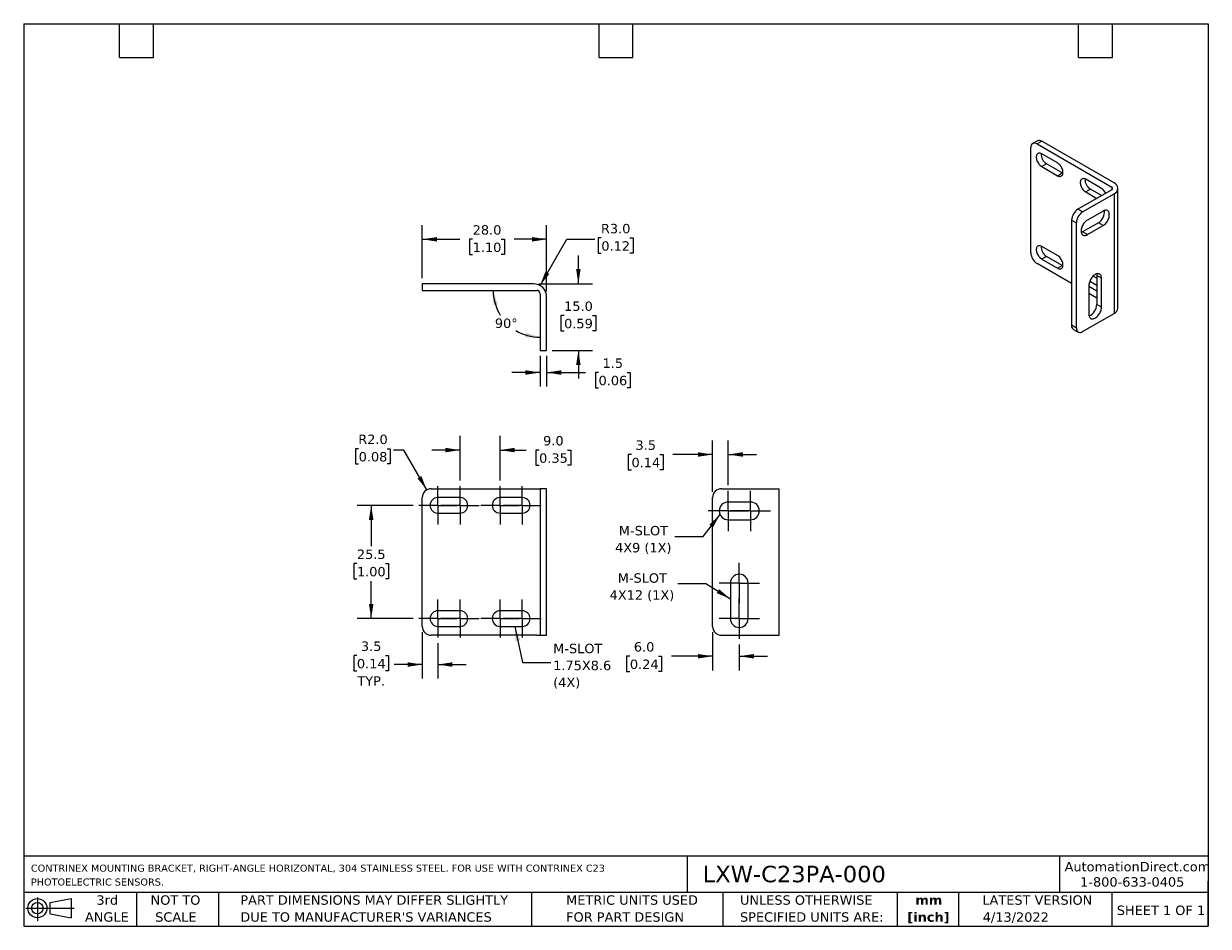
# Model space of a CAD drawing. Header units: millimetres. Extents: x 6 to 273, y 6 to 210.
import ezdxf

# ---------------------------------------------------------------- set-up
doc = ezdxf.new("R2010")
doc.units = ezdxf.units.MM
doc.linetypes.add('SLD-Center', pattern=[19.05, 15.24, -1.27, 1.27, -1.27])
doc.linetypes.add('SLD-Solid', pattern=[0])
doc.layers.add('CENTER', color=40, linetype='SLD-Center')
doc.layers.add('DIMENSIONS', color=140, linetype='SLD-Solid', lineweight=25)
doc.layers.add('TEXT', color=140, linetype='SLD-Solid', lineweight=25)
doc.styles.add('SLDTEXTSTYLE0', font='VERDANA.TTF')
doc.styles.add('SLDTEXTSTYLE1', font='VERDANAB.TTF')
doc.styles.get("Standard").update_dxf_attribs({"font": 'VERDANA.TTF'})
doc.dimstyles.new('SLDDIMSTYLE0', dxfattribs={"dimtxt": 2.158008, "dimasz": 3.302, "dimexe": 0, "dimexo": 0.0625, "dimgap": 0.539502, "dimtad": 0, "dimtih": 1, "dimtoh": 1, "dimrnd": 1e-09, "dimzin": 12, "dimdsep": 46, "dimtxsty": 'SLDTEXTSTYLE0', "dimsah": 1, "dimcen": 0.09, "dimadec": 0, "dimazin": 3, "dimtfac": 1, "dimtofl": 0, "dimtmove": 0, "dimatfit": 3, "dimfxl": 0, "dimfrac": 2, "dimtolj": 1, "dimtzin": 12, "dimarcsym": 0})
doc.dimstyles.new('SLDDIMSTYLE1', dxfattribs={"dimtxt": 2.158008, "dimasz": 3.302, "dimexe": 0, "dimexo": 0.0625, "dimgap": 0.539502, "dimtad": 0, "dimtih": 1, "dimtoh": 1, "dimrnd": 1e-09, "dimzin": 12, "dimdsep": 46, "dimtxsty": 'SLDTEXTSTYLE0', "dimsah": 1, "dimcen": 0.09, "dimadec": 0, "dimazin": 3, "dimtfac": 1, "dimtmove": 0, "dimatfit": 0, "dimfxl": 0, "dimfrac": 2, "dimtolj": 1, "dimtzin": 12, "dimarcsym": 0})
doc.dimstyles.new('SLDDIMSTYLE2', dxfattribs={"dimtxt": 2.158008, "dimasz": 3.302, "dimexe": 0, "dimexo": 0.0625, "dimgap": 0.539502, "dimtad": 0, "dimtih": 1, "dimtoh": 1, "dimrnd": 1e-09, "dimzin": 4, "dimdsep": 46, "dimtxsty": 'SLDTEXTSTYLE0', "dimsah": 1, "dimcen": 0.09, "dimadec": 0, "dimazin": 1, "dimtfac": 1, "dimtmove": 0, "dimatfit": 0, "dimfxl": 0, "dimfrac": 2, "dimtolj": 1, "dimtzin": 12, "dimarcsym": 0})
doc.dimstyles.new('SLDDIMSTYLE3', dxfattribs={"dimtxt": 2.158008, "dimasz": 3.302, "dimexe": 0, "dimexo": 0.0625, "dimgap": 0.539502, "dimtad": 0, "dimtih": 1, "dimtoh": 1, "dimrnd": 1e-09, "dimzin": 4, "dimdsep": 46, "dimtxsty": 'SLDTEXTSTYLE0', "dimsah": 1, "dimcen": 0, "dimadec": 0, "dimazin": 1, "dimtfac": 1, "dimtofl": 0, "dimtmove": 0, "dimatfit": 3, "dimfxl": 0, "dimfrac": 2, "dimtolj": 1, "dimtzin": 12, "dimarcsym": 0})
doc.dimstyles.new('SLDDIMSTYLE4', dxfattribs={"dimtxt": 0.18, "dimasz": 3.302, "dimexe": 0, "dimexo": 0.0625, "dimgap": 0, "dimtad": 0, "dimtih": 1, "dimtoh": 1, "dimdec": 0, "dimrnd": 1e-09, "dimzin": 0, "dimdsep": 46, "dimtxsty": 'Standard', "dimsah": 1, "dimcen": 0.09, "dimadec": 0, "dimazin": 0, "dimtfac": 3.302, "dimtdec": 0, "dimtofl": 0, "dimtmove": 0, "dimatfit": 3, "dimfxl": 0, "dimfrac": 2, "dimtolj": 1, "dimtzin": 0, "dimarcsym": 0})
doc.dimstyles.new('SLDDIMSTYLE5', dxfattribs={"dimtxt": 2.158008, "dimasz": 3.302, "dimexe": 0, "dimexo": 0.0625, "dimgap": 0.539502, "dimtad": 0, "dimtih": 1, "dimtoh": 1, "dimrnd": 1e-09, "dimzin": 4, "dimdsep": 46, "dimtxsty": 'SLDTEXTSTYLE0', "dimsah": 1, "dimcen": 0.09, "dimadec": 0, "dimazin": 1, "dimtfac": 1, "dimtofl": 0, "dimtmove": 0, "dimatfit": 3, "dimfxl": 0, "dimfrac": 2, "dimtolj": 1, "dimtzin": 12, "dimarcsym": 0})
doc.dimstyles.new('SLDDIMSTYLE6', dxfattribs={"dimtxt": 2.158008, "dimasz": 3.302, "dimexe": 0, "dimexo": 0.0625, "dimgap": 0.539502, "dimtad": 0, "dimtih": 1, "dimtoh": 1, "dimdec": 4, "dimzin": 12, "dimdsep": 46, "dimtxsty": 'SLDTEXTSTYLE0', "dimsah": 1, "dimcen": 0.09, "dimadec": 0, "dimazin": 3, "dimtfac": 1, "dimtdec": 0, "dimtofl": 0, "dimtmove": 0, "dimatfit": 3, "dimfxl": 0, "dimfrac": 2, "dimtolj": 1, "dimtzin": 12, "dimarcsym": 0})

# ---------------------------------------------------------------- blocks, each defined once
blk = doc.blocks.new('Block11')
at = {"color": 7, "linetype": 'SLD-Solid', "lineweight": 18}
for p, q in [((0, 2.88), (10.87, 2.88)), ((2.59, 5.31), (2.59, 0)), ((5.48, 4.17), (10.18, 5.03)), ((5.48, 1.6), (5.48, 4.17)), ((10.18, 5.03), (10.18, 0.73)), ((5.48, 1.6), (10.18, 0.73))]:
    blk.add_line(p, q, dxfattribs=at)
for radius in [2.15, 1.29]:
    blk.add_circle((2.59, 2.88), radius, dxfattribs=at)
blk = doc.blocks.new('Block12')
at = {"color": 7, "linetype": 'Continuous'}
blk.add_blockref('Block11', (0, 0), dxfattribs=at)
blk = doc.blocks.new('SW_NOTE_0')
at = {"layer": 'TEXT', "color": 0, "char_height": 1.5875, "attachment_point": 1, "style": 'SLDTEXTSTYLE0'}
for s, insert in [('CONTRINEX MOUNTING BRACKET, RIGHT-ANGLE HORIZONTAL, 304 STAINLESS STEEL. FOR USE WITH CONTRINEX C23 ', (0, 2.02)), ('PHOTOELECTRIC SENSORS.', (0, -1.1))]:
    blk.add_mtext(s, dxfattribs=dict(at, insert=insert))
blk = doc.blocks.new('SW_NOTE_0_1')
at = {"layer": 'TEXT', "color": 0, "char_height": 2.117, "attachment_point": 2, "style": 'SLDTEXTSTYLE1'}
for s, insert in [('mm', (2.84, 2.69)), ('[inch]', (2.76, -1.13))]:
    blk.add_mtext(s, dxfattribs=dict(at, insert=insert))
blk = doc.blocks.new('SW_NOTE_0_2')
at = {"layer": 'TEXT', "color": 0, "char_height": 2.1167, "attachment_point": 1, "style": 'SLDTEXTSTYLE0'}
for s, insert in [('UNLESS OTHERWISE ', (0, 2.69)), ('SPECIFIED UNITS ARE:', (0, -1.13))]:
    blk.add_mtext(s, dxfattribs=dict(at, insert=insert))
blk = doc.blocks.new('SW_NOTE_0_3')
at = {"layer": 'TEXT', "color": 0, "char_height": 2.1167, "attachment_point": 1, "style": 'SLDTEXTSTYLE0'}
for s, insert in [('PART DIMENSIONS MAY DIFFER SLIGHTLY ', (0, 2.69)), ("DUE TO MANUFACTURER'S VARIANCES", (0, -1.13))]:
    blk.add_mtext(s, dxfattribs=dict(at, insert=insert))
blk = doc.blocks.new('SW_NOTE_0_4')
at = {"layer": 'TEXT', "color": 0, "char_height": 2.117, "attachment_point": 2, "style": 'SLDTEXTSTYLE0'}
for s, insert in [('NOT TO', (5.26, 2.69)), ('SCALE', (5.35, -1.13))]:
    blk.add_mtext(s, dxfattribs=dict(at, insert=insert))
blk = doc.blocks.new('SW_NOTE_0_5')
at = {"layer": 'TEXT', "color": 0, "char_height": 2.117, "attachment_point": 2, "style": 'SLDTEXTSTYLE0'}
for s, insert in [('3rd', (2.32, 2.69)), ('ANGLE', (2.22, -1.13))]:
    blk.add_mtext(s, dxfattribs=dict(at, insert=insert))
blk = doc.blocks.new('SW_NOTE_0_6')
at = {"layer": 'TEXT', "color": 0, "char_height": 2.1167, "attachment_point": 1, "style": 'SLDTEXTSTYLE0'}
for s, insert in [('METRIC UNITS USED ', (0, 2.69)), ('FOR PART DESIGN', (0, -1.13))]:
    blk.add_mtext(s, dxfattribs=dict(at, insert=insert))
blk = doc.blocks.new('_D')
at = {"layer": 'DIMENSIONS'}
for p, q in [((94.03, 101.12), (81.41, 101.12)), ((84.58, 101.12), (84.58, 91.9)), ((81.37, 87.99), (80.65, 87.99)), ((80.65, 87.99), (80.65, 84.56)), ((87.79, 87.99), (88.51, 87.99)), ((88.51, 87.99), (88.51, 84.56)), ((80.65, 84.56), (81.37, 84.56)), ((84.58, 75.62), (84.58, 84.07)), ((88.51, 84.56), (87.79, 84.56)), ((94.03, 75.62), (81.41, 75.62))]:
    blk.add_line(p, q, dxfattribs=at)
for points in [[(84.58, 101.12), (84.07, 97.82), (85.09, 97.82)], [(84.58, 75.62), (85.09, 78.92), (84.07, 78.92)]]:
    blk.add_solid(points, dxfattribs=at)
at = {"layer": 'DIMENSIONS', "char_height": 2.117, "attachment_point": 1, "style": 'SLDTEXTSTYLE0'}
for s, insert in [('25.5', (81.37, 91.16)), ('1.00', (81.37, 87.25))]:
    blk.add_mtext(s, dxfattribs=dict(at, insert=insert))
blk = doc.blocks.new('_D_1')
at = {"layer": 'DIMENSIONS'}
for p, q in [((96.09, 72.6), (96.09, 62.1)), ((99.59, 70.06), (99.59, 62.1)), ((81.37, 67.3), (80.65, 67.3)), ((80.65, 67.3), (80.65, 63.87)), ((87.79, 67.3), (88.51, 67.3)), ((88.51, 67.3), (88.51, 63.87)), ((96.09, 65.28), (89.72, 65.28)), ((99.59, 65.28), (105.94, 65.28)), ((80.65, 63.87), (81.37, 63.87)), ((88.51, 63.87), (87.79, 63.87))]:
    blk.add_line(p, q, dxfattribs=at)
for points in [[(96.09, 65.28), (92.79, 65.79), (92.79, 64.77)], [(99.59, 65.28), (102.89, 64.77), (102.89, 65.79)]]:
    blk.add_solid(points, dxfattribs=at)
at = {"layer": 'DIMENSIONS', "char_height": 2.117, "attachment_point": 1, "style": 'SLDTEXTSTYLE0'}
for s, insert in [('3.5', (82.27, 70.47)), ('0.14', (81.37, 66.55)), ('TYP.', (81.48, 62.64))]:
    blk.add_mtext(s, dxfattribs=dict(at, insert=insert))
blk = doc.blocks.new('_D_2')
at = {"layer": 'DIMENSIONS'}
for p, q in [((104.59, 106.68), (104.59, 116.74)), ((113.59, 106.68), (113.59, 116.74)), ((104.59, 113.56), (98.24, 113.56)), ((113.59, 113.56), (119.47, 113.56)), ((122.39, 113.56), (121.67, 113.56)), ((121.67, 113.56), (121.67, 110.13)), ((128.8, 113.56), (129.53, 113.56)), ((129.53, 113.56), (129.53, 110.13)), ((121.67, 110.13), (122.39, 110.13)), ((129.53, 110.13), (128.8, 110.13))]:
    blk.add_line(p, q, dxfattribs=at)
for points in [[(104.59, 113.56), (101.29, 114.07), (101.29, 113.05)], [(113.59, 113.56), (116.89, 113.05), (116.89, 114.07)]]:
    blk.add_solid(points, dxfattribs=at)
at = {"layer": 'DIMENSIONS', "char_height": 2.117, "attachment_point": 1, "style": 'SLDTEXTSTYLE0'}
for s, insert in [('9.0', (123.29, 116.73)), ('0.35', (122.39, 112.82))]:
    blk.add_mtext(s, dxfattribs=dict(at, insert=insert))
blk = doc.blocks.new('_D_3')
at = {"layer": 'DIMENSIONS'}
for p, q in [((81.76, 113.86), (81.03, 113.86)), ((81.03, 113.86), (81.03, 110.43)), ((88.17, 113.86), (88.89, 113.86)), ((88.89, 113.86), (88.89, 110.43)), ((91.92, 113.56), (89.62, 113.56)), ((97.09, 104.6), (91.92, 113.56)), ((81.03, 110.43), (81.76, 110.43)), ((88.89, 110.43), (88.17, 110.43))]:
    blk.add_line(p, q, dxfattribs=at)
blk.add_solid([(97.09, 104.6), (95.88, 107.72), (95, 107.21)], dxfattribs=at)
at = {"layer": 'DIMENSIONS', "char_height": 2.117, "attachment_point": 1, "style": 'SLDTEXTSTYLE0'}
for s, insert in [('R2.0', (81.67, 117.04)), ('0.08', (81.76, 113.12))]:
    blk.add_mtext(s, dxfattribs=dict(at, insert=insert))
blk = doc.blocks.new('SW_NOTE_0_7')
at = {"layer": 'TEXT', "color": 0, "char_height": 2.117, "attachment_point": 1, "style": 'SLDTEXTSTYLE0'}
for s, insert in [('M-SLOT', (0.54, 4.23)), ('1.75X8.6', (0.54, 0.41)), ('(4X)', (0.54, -3.41))]:
    blk.add_mtext(s, dxfattribs=dict(at, insert=insert))
blk = doc.blocks.new('SW_CENTERMARKSYMBOL_0')
at = {"layer": 'CENTER', "color": 0}
for p, q in [((0, 2.54), (0, 4.29)), ((-2.54, 0), (-4.29, 0)), ((0, 0), (-2.54, 0)), ((0, 0), (0, 2.54)), ((0, 0), (0, -2.54)), ((0, 0), (2.54, 0)), ((2.54, 0), (4.29, 0)), ((0, -2.54), (0, -4.29))]:
    blk.add_line(p, q, dxfattribs=at)
blk = doc.blocks.new('SW_CENTERMARKSYMBOL_1')
at = {"layer": 'CENTER', "color": 0}
for p, q in [((0, 2.54), (0, 4.29)), ((-2.54, 0), (-4.29, 0)), ((0, 0), (-2.54, 0)), ((0, 0), (0, 2.54)), ((0, 0), (0, -2.54)), ((0, 0), (2.54, 0)), ((2.54, 0), (4.29, 0)), ((0, -2.54), (0, -4.29))]:
    blk.add_line(p, q, dxfattribs=at)
blk = doc.blocks.new('SW_CENTERMARKSYMBOL_2')
at = {"layer": 'CENTER', "color": 0}
for p, q in [((0, 2.54), (0, 4.29)), ((-2.54, 0), (-4.29, 0)), ((0, 0), (-2.54, 0)), ((0, 0), (0, 2.54)), ((0, 0), (0, -2.54)), ((0, 0), (2.54, 0)), ((2.54, 0), (4.29, 0)), ((0, -2.54), (0, -4.29))]:
    blk.add_line(p, q, dxfattribs=at)
blk = doc.blocks.new('SW_CENTERMARKSYMBOL_3')
at = {"layer": 'CENTER', "color": 0}
for p, q in [((0, 2.54), (0, 4.29)), ((-2.54, 0), (-4.29, 0)), ((0, 0), (-2.54, 0)), ((0, 0), (0, 2.54)), ((0, 0), (0, -2.54)), ((0, 0), (2.54, 0)), ((2.54, 0), (4.29, 0)), ((0, -2.54), (0, -4.29))]:
    blk.add_line(p, q, dxfattribs=at)
blk = doc.blocks.new('SW_CENTERMARKSYMBOL_4')
at = {"layer": 'CENTER', "color": 0}
for p, q in [((0, 2.54), (0, 4.29)), ((-2.54, 0), (-4.29, 0)), ((0, 0), (-2.54, 0)), ((0, 0), (0, 2.54)), ((0, 0), (0, -2.54)), ((0, 0), (2.54, 0)), ((2.54, 0), (4.29, 0)), ((0, -2.54), (0, -4.29))]:
    blk.add_line(p, q, dxfattribs=at)
blk = doc.blocks.new('SW_CENTERMARKSYMBOL_5')
at = {"layer": 'CENTER', "color": 0}
for p, q in [((0, 2.54), (0, 4.29)), ((-2.54, 0), (-4.29, 0)), ((0, 0), (-2.54, 0)), ((0, 0), (0, 2.54)), ((0, 0), (0, -2.54)), ((0, 0), (2.54, 0)), ((2.54, 0), (4.29, 0)), ((0, -2.54), (0, -4.29))]:
    blk.add_line(p, q, dxfattribs=at)
blk = doc.blocks.new('SW_CENTERMARKSYMBOL_6')
at = {"layer": 'CENTER', "color": 0}
for p, q in [((0, 2.54), (0, 4.29)), ((-2.54, 0), (-4.29, 0)), ((0, 0), (-2.54, 0)), ((0, 0), (0, 2.54)), ((0, 0), (0, -2.54)), ((0, 0), (2.54, 0)), ((2.54, 0), (4.29, 0)), ((0, -2.54), (0, -4.29))]:
    blk.add_line(p, q, dxfattribs=at)
blk = doc.blocks.new('SW_CENTERMARKSYMBOL_7')
at = {"layer": 'CENTER', "color": 0}
for p, q in [((0, 2.54), (0, 4.29)), ((-2.54, 0), (-4.29, 0)), ((0, 0), (-2.54, 0)), ((0, 0), (0, 2.54)), ((0, 0), (0, -2.54)), ((0, 0), (2.54, 0)), ((2.54, 0), (4.29, 0)), ((0, -2.54), (0, -4.29))]:
    blk.add_line(p, q, dxfattribs=at)
blk = doc.blocks.new('_D_4')
at = {"layer": 'DIMENSIONS'}
for p, q in [((161.46, 104.14), (161.46, 115.74)), ((164.96, 105.68), (164.96, 115.74)), ((143.19, 112.56), (142.46, 112.56)), ((142.46, 112.56), (142.46, 109.13)), ((149.6, 112.56), (150.33, 112.56)), ((150.33, 112.56), (150.33, 109.13)), ((161.46, 112.56), (152.53, 112.56)), ((164.96, 112.56), (171.31, 112.56)), ((142.46, 109.13), (143.19, 109.13)), ((150.33, 109.13), (149.6, 109.13))]:
    blk.add_line(p, q, dxfattribs=at)
for points in [[(161.46, 112.56), (158.15, 113.07), (158.15, 112.06)], [(164.96, 112.56), (168.26, 112.06), (168.26, 113.07)]]:
    blk.add_solid(points, dxfattribs=at)
at = {"layer": 'DIMENSIONS', "char_height": 2.117, "attachment_point": 1, "style": 'SLDTEXTSTYLE0'}
for s, insert in [('3.5', (144.09, 115.74)), ('0.14', (143.19, 111.82))]:
    blk.add_mtext(s, dxfattribs=dict(at, insert=insert))
blk = doc.blocks.new('_D_5')
at = {"layer": 'DIMENSIONS'}
for p, q in [((161.46, 72.6), (161.46, 63.97)), ((167.46, 69.81), (167.46, 63.97)), ((142.83, 67.15), (142.1, 67.15)), ((142.1, 67.15), (142.1, 63.72)), ((149.24, 67.15), (149.96, 67.15)), ((149.96, 67.15), (149.96, 63.72)), ((161.46, 67.15), (152.16, 67.15)), ((167.46, 67.15), (173.81, 67.15)), ((142.1, 63.72), (142.83, 63.72)), ((149.96, 63.72), (149.24, 63.72))]:
    blk.add_line(p, q, dxfattribs=at)
for points in [[(161.46, 67.15), (158.15, 67.65), (158.15, 66.64)], [(167.46, 67.15), (170.76, 66.64), (170.76, 67.65)]]:
    blk.add_solid(points, dxfattribs=at)
at = {"layer": 'DIMENSIONS', "char_height": 2.117, "attachment_point": 1, "style": 'SLDTEXTSTYLE0'}
for s, insert in [('6.0', (143.72, 70.32)), ('0.24', (142.83, 66.4))]:
    blk.add_mtext(s, dxfattribs=dict(at, insert=insert))
blk = doc.blocks.new('SW_NOTE_0_8')
at = {"layer": 'TEXT', "color": 0, "char_height": 2.117, "attachment_point": 2, "style": 'SLDTEXTSTYLE0'}
for s, insert in [('M-SLOT', (-7.98, 2.33)), ('4X12 (1X)', (-8.07, -1.49))]:
    blk.add_mtext(s, dxfattribs=dict(at, insert=insert))
blk = doc.blocks.new('SW_NOTE_0_9')
at = {"layer": 'TEXT', "color": 0, "char_height": 2.117, "attachment_point": 2, "style": 'SLDTEXTSTYLE0'}
for s, insert in [('M-SLOT', (-7.08, 2.39)), ('4X9 (1X)', (-7.12, -1.44))]:
    blk.add_mtext(s, dxfattribs=dict(at, insert=insert))
blk = doc.blocks.new('SW_CENTERMARKSYMBOL_8')
at = {"layer": 'CENTER', "color": 0}
for p, q in [((0, 2.54), (0, 4.54)), ((-2.54, 0), (-4.54, 0)), ((0, 0), (-2.54, 0)), ((0, 0), (0, 2.54)), ((0, 0), (0, -2.54)), ((0, 0), (2.54, 0)), ((2.54, 0), (4.54, 0)), ((0, -2.54), (0, -4.54))]:
    blk.add_line(p, q, dxfattribs=at)
blk = doc.blocks.new('SW_CENTERMARKSYMBOL_9')
at = {"layer": 'CENTER', "color": 0}
for p, q in [((0, 2.54), (0, 4.54)), ((-2.54, 0), (-4.54, 0)), ((0, 0), (-2.54, 0)), ((0, 0), (0, 2.54)), ((0, 0), (0, -2.54)), ((0, 0), (2.54, 0)), ((2.54, 0), (4.54, 0)), ((0, -2.54), (0, -4.54))]:
    blk.add_line(p, q, dxfattribs=at)
blk = doc.blocks.new('SW_CENTERMARKSYMBOL_10')
at = {"layer": 'CENTER', "color": 0}
for p, q in [((0, 2.54), (0, 4.54)), ((-2.54, 0), (-4.54, 0)), ((0, 0), (-2.54, 0)), ((0, 0), (0, 2.54)), ((0, 0), (0, -2.54)), ((0, 0), (2.54, 0)), ((2.54, 0), (4.54, 0)), ((0, -2.54), (0, -4.54))]:
    blk.add_line(p, q, dxfattribs=at)
blk = doc.blocks.new('SW_CENTERMARKSYMBOL_11')
at = {"layer": 'CENTER', "color": 0}
for p, q in [((0, 2.54), (0, 4.54)), ((-2.54, 0), (-4.54, 0)), ((0, 0), (-2.54, 0)), ((0, 0), (0, 2.54)), ((0, 0), (0, -2.54)), ((0, 0), (2.54, 0)), ((2.54, 0), (4.54, 0)), ((0, -2.54), (0, -4.54))]:
    blk.add_line(p, q, dxfattribs=at)
blk = doc.blocks.new('_D_6')
at = {"layer": 'DIMENSIONS'}
for p, q in [((96.09, 152.28), (96.09, 164.18)), ((124.09, 149.28), (124.09, 164.18)), ((96.09, 161.01), (104.51, 161.01)), ((107.43, 161.01), (106.71, 161.01)), ((106.71, 161.01), (106.71, 157.58)), ((113.84, 161.01), (114.57, 161.01)), ((114.57, 161.01), (114.57, 157.58)), ((124.09, 161.01), (116.77, 161.01)), ((106.71, 157.58), (107.43, 157.58)), ((114.57, 157.58), (113.84, 157.58))]:
    blk.add_line(p, q, dxfattribs=at)
for points in [[(96.09, 161.01), (99.39, 160.5), (99.39, 161.51)], [(124.09, 161.01), (120.79, 161.51), (120.79, 160.5)]]:
    blk.add_solid(points, dxfattribs=at)
at = {"layer": 'DIMENSIONS', "char_height": 2.117, "attachment_point": 1, "style": 'SLDTEXTSTYLE0'}
for s, insert in [('28.0', (107.43, 164.18)), ('1.10', (107.43, 160.27))]:
    blk.add_mtext(s, dxfattribs=dict(at, insert=insert))
blk = doc.blocks.new('_D_7')
at = {"layer": 'DIMENSIONS'}
for p, q in [((131.23, 151.01), (131.23, 157.36)), ((122.36, 151.01), (134.4, 151.01)), ((128.02, 143.85), (127.3, 143.85)), ((127.3, 143.85), (127.3, 140.42)), ((134.43, 143.85), (135.16, 143.85)), ((135.16, 143.85), (135.16, 140.42)), ((127.3, 140.42), (128.02, 140.42)), ((135.16, 140.42), (134.43, 140.42)), ((125.36, 136.01), (134.4, 136.01)), ((131.23, 136.01), (131.23, 129.66))]:
    blk.add_line(p, q, dxfattribs=at)
for points in [[(131.23, 151.01), (131.73, 154.31), (130.72, 154.31)], [(131.23, 136.01), (130.72, 132.7), (131.73, 132.7)]]:
    blk.add_solid(points, dxfattribs=at)
at = {"layer": 'DIMENSIONS', "char_height": 2.117, "attachment_point": 1, "style": 'SLDTEXTSTYLE0'}
for s, insert in [('15.0', (128.02, 147.02)), ('0.59', (128.02, 143.11))]:
    blk.add_mtext(s, dxfattribs=dict(at, insert=insert))
blk = doc.blocks.new('_D_8')
at = {"layer": 'DIMENSIONS'}
for p, q in [((122.59, 150.61), (128.6, 161.01)), ((128.6, 161.01), (134.95, 161.01)), ((136.39, 161.31), (135.67, 161.31)), ((135.67, 161.31), (135.67, 157.88)), ((142.81, 161.31), (143.53, 161.31)), ((143.53, 161.31), (143.53, 157.88)), ((135.67, 157.88), (136.39, 157.88)), ((143.53, 157.88), (142.81, 157.88))]:
    blk.add_line(p, q, dxfattribs=at)
blk.add_solid([(122.59, 150.61), (124.68, 153.21), (123.8, 153.72)], dxfattribs=at)
at = {"layer": 'DIMENSIONS', "char_height": 2.117, "attachment_point": 1, "style": 'SLDTEXTSTYLE0'}
for s, insert in [('R3.0', (136.31, 164.48)), ('0.12', (136.39, 160.57))]:
    blk.add_mtext(s, dxfattribs=dict(at, insert=insert))
blk = doc.blocks.new('_D_9')
at = {"layer": 'DIMENSIONS'}
for start, end in [(180, 212.033), (238.8586, 270)]:
    blk.add_arc((122.59, 149.51), 10.54, start, end, dxfattribs=at)
for points in [[(112.05, 149.51), (112.05, 146.17), (113.05, 146.32)], [(122.59, 138.97), (119.4, 139.97), (119.25, 138.97)]]:
    blk.add_solid(points, dxfattribs=at)
at = {"layer": 'DIMENSIONS', "insert": (112.43, 143.18), "char_height": 2.117, "attachment_point": 1, "style": 'SLDTEXTSTYLE0'}
blk.add_mtext('90°', dxfattribs=at)
blk = doc.blocks.new('_D_10')
at = {"layer": 'DIMENSIONS'}
for p, q in [((122.59, 134.74), (122.59, 127.85)), ((124.09, 134.74), (124.09, 127.85)), ((122.59, 131.02), (116.24, 131.02)), ((124.09, 131.02), (132.85, 131.02)), ((135.77, 131.02), (135.05, 131.02)), ((135.05, 131.02), (135.05, 127.59)), ((142.18, 131.02), (142.91, 131.02)), ((142.91, 131.02), (142.91, 127.59)), ((135.05, 127.59), (135.77, 127.59)), ((142.91, 127.59), (142.18, 127.59))]:
    blk.add_line(p, q, dxfattribs=at)
for points in [[(122.59, 131.02), (119.29, 131.53), (119.29, 130.51)], [(124.09, 131.02), (127.39, 130.51), (127.39, 131.53)]]:
    blk.add_solid(points, dxfattribs=at)
at = {"layer": 'DIMENSIONS', "char_height": 2.117, "attachment_point": 1, "style": 'SLDTEXTSTYLE0'}
for s, insert in [('1.5', (136.67, 134.19)), ('0.06', (135.77, 130.28))]:
    blk.add_mtext(s, dxfattribs=dict(at, insert=insert))

msp = doc.modelspace()

# ---------------------------------------------------------------- linework, layer by layer
for p, q in [((233.08934, 157.982), (233.08934, 181.66168)), ((234.5643, 183.18967), (233.50364, 182.57737)), ((235.56422, 183.09066), (234.50356, 182.47835)), ((234.50356, 182.47835), (251.29734, 172.78351)), ((251.82767, 173.70197), (235.56422, 183.09066)), ((239.09975, 178.19194), (235.56422, 180.23296)), ((236.62488, 177.98738), (235.56422, 177.37507)), ((235.56422, 177.37507), (239.09975, 175.33405)), ((240.16041, 175.94636), (236.62488, 177.98738)), ((239.09975, 175.33405), (240.16041, 175.94636)), ((240.16041, 175.94636), (240.32603, 175.86361)), ((248.99925, 172.47709), (245.46371, 174.51811)), ((251.29734, 172.1712), (243.69595, 167.78301)), ((244.75661, 167.1707), (251.82767, 171.25274)), ((246.52437, 172.27252), (245.46371, 171.66022)), ((245.46371, 171.66022), (247.93795, 170.23187)), ((248.99861, 170.84417), (246.52437, 172.27252)), ((251.29734, 172.78351), (251.29734, 172.1712)), ((251.82767, 171.25274), (251.82767, 144.30689)), ((252.70635, 145.53151), (252.70635, 172.47735)), ((244.75661, 167.1707), (243.69595, 167.78301)), ((249.3528, 167.3744), (245.81727, 165.33338)), ((242.28173, 165.33352), (243.34239, 164.72121)), ((242.28173, 165.33352), (242.28173, 141.65383)), ((243.34239, 141.04153), (243.34239, 164.72121)), ((248.29214, 164.72055), (244.75661, 162.67953)), ((245.81727, 162.06722), (249.3528, 164.10824)), ((249.3528, 164.10824), (248.29214, 164.72055)), ((245.81727, 162.06722), (244.75661, 162.67953)), ((239.09975, 157.37015), (235.56422, 159.41117)), ((242.28173, 151.04226), (234.50356, 155.53251)), ((236.62488, 157.16559), (235.56422, 156.55328)), ((235.56422, 156.55328), (239.09975, 154.51226)), ((240.16041, 155.12457), (236.62488, 157.16559)), ((239.09975, 154.51226), (240.16041, 155.12457)), ((240.16041, 155.12457), (240.32603, 155.04181)), ((247.93859, 152.2676), (247.12923, 152.73483)), ((248.99925, 152.26843), (247.93859, 152.88074)), ((247.93859, 152.88074), (247.93859, 146.34841)), ((248.99925, 145.73611), (248.99925, 152.26843)), ((96.08967, 151.00697), (96.08967, 149.50697)), ((98.08967, 151.00697), (96.08967, 151.00697)), ((96.08967, 149.50697), (98.08967, 149.50697)), ((121.08967, 151.00697), (98.08967, 151.00697)), ((98.08967, 149.50697), (121.83967, 149.50697)), ((246.17082, 150.63562), (246.17082, 144.10329)), ((246.17082, 150.43022), (247.93859, 149.40971)), ((246.52437, 151.45073), (246.27353, 151.30592)), ((246.35924, 151.55884), (246.52437, 151.45073)), ((247.93859, 150.63432), (246.52437, 151.45073)), ((122.58967, 148.75697), (122.58967, 138.00697)), ((124.08967, 138.00697), (124.08967, 148.00697)), ((247.93859, 147.77663), (246.17082, 148.79714)), ((244.75661, 140.22485), (251.82767, 144.30689)), ((248.99925, 145.73611), (247.93859, 146.34841)), ((243.34239, 141.04153), (242.28173, 141.65383)), ((242.69603, 140.73814), (243.75669, 140.12584)), ((122.58967, 138.00697), (122.58967, 136.00697)), ((124.08967, 136.00697), (124.08967, 138.00697)), ((122.58967, 136.00697), (124.08967, 136.00697)), ((98.08967, 104.87071), (121.83967, 104.87071)), ((121.83967, 104.87071), (122.58967, 104.87071)), ((122.58967, 104.87071), (122.58967, 102.87071)), ((124.08967, 104.87071), (122.58967, 104.87071)), ((124.08967, 102.87071), (124.08967, 104.87071)), ((163.45607, 104.87071), (173.45607, 104.87071)), ((173.45607, 104.87071), (176.45607, 104.87071)), ((176.45607, 71.87071), (176.45607, 104.87071)), ((96.08967, 73.87071), (96.08967, 102.87071)), ((104.58967, 102.87071), (99.58967, 102.87071)), ((118.58967, 102.87071), (113.58967, 102.87071)), ((122.58967, 102.87071), (122.58967, 73.87071)), ((124.08967, 73.87071), (124.08967, 102.87071)), ((161.45607, 73.87071), (161.45607, 102.87071)), ((169.95607, 101.87071), (164.95607, 101.87071)), ((99.58967, 99.37071), (104.58967, 99.37071)), ((113.58967, 99.37071), (118.58967, 99.37071)), ((164.95607, 97.87071), (169.95607, 97.87071)), ((165.45607, 83.62071), (165.45607, 75.62071)), ((169.45607, 75.62071), (169.45607, 83.62071)), ((104.58967, 77.37071), (99.58967, 77.37071)), ((118.58967, 77.37071), (113.58967, 77.37071)), ((99.58967, 73.87071), (104.58967, 73.87071)), ((113.58967, 73.87071), (118.58967, 73.87071)), ((122.58967, 73.87071), (122.58967, 71.87071)), ((124.08967, 71.87071), (124.08967, 73.87071)), ((121.83967, 71.87071), (98.08967, 71.87071)), ((121.83967, 71.87071), (122.58967, 71.87071)), ((122.58967, 71.87071), (124.08967, 71.87071)), ((163.45607, 71.87071), (173.45607, 71.87071)), ((173.45607, 71.87071), (176.45607, 71.87071))]:
    msp.add_line(p, q)
at = {"flags": 128}
for points in [[(235.56422, 180.23296), (235.39572, 180.31693), (235.23036, 180.37271), (235.07122, 180.39926), (234.92127, 180.39611), (234.78329, 180.36329), (234.65985, 180.30143), (234.55327, 180.21167), (234.46552, 180.09569), (234.39823, 179.95565), (234.35266, 179.79416), (234.32967, 179.61422), (234.32967, 179.4192), (234.35266, 179.21271), (234.39823, 178.9986), (234.46552, 178.78088), (234.55327, 178.56358), (234.65985, 178.35076), (234.78329, 178.14639), (234.92127, 177.95427), (235.07122, 177.77797), (235.23036, 177.62079), (235.39572, 177.48565), (235.56422, 177.37507)], [(239.09975, 175.33405), (239.26825, 175.25009), (239.43361, 175.19431), (239.59275, 175.16775), (239.7427, 175.17091), (239.88068, 175.20373), (240.00412, 175.26559), (240.1107, 175.35534), (240.19845, 175.47132), (240.26574, 175.61136), (240.31131, 175.77285), (240.3343, 175.95279), (240.3343, 176.14782), (240.31131, 176.35431), (240.26574, 176.56841), (240.19845, 176.78614), (240.1107, 177.00344), (240.00412, 177.21625), (239.88068, 177.42063), (239.7427, 177.61275), (239.59275, 177.78904), (239.43361, 177.94622), (239.26825, 178.08136), (239.09975, 178.19194)], [(245.46371, 174.51811), (245.29522, 174.60207), (245.12986, 174.65785), (244.97072, 174.68441), (244.82076, 174.68125), (244.68278, 174.64843), (244.55935, 174.58657), (244.45276, 174.49682), (244.36501, 174.38084), (244.29772, 174.2408), (244.25216, 174.0793), (244.22916, 173.89937), (244.22916, 173.70434), (244.25216, 173.49785), (244.29772, 173.28375), (244.36501, 173.06602), (244.45276, 172.84872), (244.55935, 172.63591), (244.68278, 172.43153), (244.82076, 172.23941), (244.97072, 172.06312), (245.12986, 171.90594), (245.29522, 171.7708), (245.46371, 171.66022)], [(249.3528, 164.10824), (249.53005, 164.22344), (249.7045, 164.36258), (249.87341, 164.52346), (250.0341, 164.70355), (250.18405, 164.9), (250.3209, 165.10973), (250.44247, 165.32941), (250.54686, 165.55559), (250.63242, 165.7847), (250.6978, 166.01312), (250.74196, 166.23726), (250.76422, 166.45358), (250.76422, 166.65866), (250.74196, 166.84928), (250.6978, 167.02242), (250.63242, 167.17536), (250.54686, 167.30569), (250.44247, 167.41134), (250.3209, 167.49066), (250.18405, 167.54239), (250.0341, 167.56571), (249.87341, 167.56026), (249.7045, 167.52613), (249.53005, 167.46385), (249.3528, 167.3744)], [(245.81727, 165.33338), (245.64002, 165.21818), (245.46557, 165.07905), (245.29666, 164.91816), (245.13596, 164.73808), (244.98601, 164.54162), (244.84917, 164.3319), (244.7276, 164.11221), (244.62321, 163.88604), (244.53765, 163.65693), (244.47227, 163.4285), (244.4281, 163.20436), (244.40584, 162.98805), (244.40584, 162.78296), (244.4281, 162.59235), (244.47227, 162.4192), (244.53765, 162.26626), (244.62321, 162.13594), (244.7276, 162.03028), (244.84917, 161.95097), (244.98601, 161.89924), (245.13596, 161.87591), (245.29666, 161.88136), (245.46557, 161.91549), (245.64002, 161.97778), (245.81727, 162.06722)], [(244.75661, 162.67953), (244.57936, 162.59008), (244.43919, 162.53795)], [(235.56422, 159.41117), (235.39572, 159.49514), (235.23036, 159.55092), (235.07122, 159.57747), (234.92127, 159.57432), (234.78329, 159.5415), (234.65985, 159.47964), (234.55327, 159.38988), (234.46552, 159.2739), (234.39823, 159.13386), (234.35266, 158.97237), (234.32967, 158.79243), (234.32967, 158.5974), (234.35266, 158.39092), (234.39823, 158.17681), (234.46552, 157.95909), (234.55327, 157.74179), (234.65985, 157.52897), (234.78329, 157.3246), (234.92127, 157.13248), (235.07122, 156.95618), (235.23036, 156.799), (235.39572, 156.66386), (235.56422, 156.55328)], [(239.09975, 154.51226), (239.26825, 154.4283), (239.43361, 154.37252), (239.59275, 154.34596), (239.7427, 154.34912), (239.88068, 154.38194), (240.00412, 154.4438), (240.1107, 154.53355), (240.19845, 154.64953), (240.26574, 154.78957), (240.31131, 154.95106), (240.3343, 155.131), (240.3343, 155.32603), (240.31131, 155.53252), (240.26574, 155.74662), (240.19845, 155.96435), (240.1107, 156.18164), (240.00412, 156.39446), (239.88068, 156.59884), (239.7427, 156.79096), (239.59275, 156.96725), (239.43361, 157.12443), (239.26825, 157.25957), (239.09975, 157.37015)], [(248.99925, 152.26843), (248.9881, 152.46667), (248.95482, 152.64891), (248.89994, 152.81228), (248.82432, 152.95419), (248.72916, 153.07241), (248.61595, 153.16508), (248.48649, 153.23073), (248.34281, 153.26833), (248.18718, 153.27729), (248.02205, 153.25746), (247.85003, 153.20916), (247.67383, 153.13315), (247.49623, 153.03062), (247.32004, 152.9032), (247.14802, 152.75289), (246.98289, 152.58207), (246.82726, 152.39343), (246.68358, 152.18994), (246.55412, 151.97481), (246.44091, 151.75144), (246.34575, 151.52334), (246.27013, 151.29412), (246.21525, 151.0674), (246.18197, 150.84673), (246.17082, 150.63562)], [(247.90245, 153.22668), (247.92744, 153.07898), (247.93859, 152.88074)], [(246.17082, 144.10329), (246.18197, 143.90505), (246.21525, 143.72281), (246.27013, 143.55944), (246.34575, 143.41753), (246.44091, 143.29931), (246.55412, 143.20664), (246.68358, 143.14099), (246.82726, 143.10339), (246.98289, 143.09443), (247.14802, 143.11426), (247.32004, 143.16256), (247.49623, 143.23858), (247.67383, 143.3411), (247.85003, 143.46852), (248.02205, 143.61883), (248.18718, 143.78965), (248.34281, 143.97829), (248.48649, 144.18178), (248.61595, 144.39691), (248.72916, 144.62028), (248.82432, 144.84838), (248.89994, 145.0776), (248.95482, 145.30433), (248.9881, 145.52499), (248.99925, 145.73611)]]:
    msp.add_lwpolyline(points, dxfattribs=at)
for centre, radius, start, end in [((233.95149, 181.80153), 0.87342, 50.7967148, 189.214037), ((234.97785, 182.26761), 1.01056, 54.5327836, 114.156758), ((238.00316, 180.20038), 2.60711, 177.4643382, 238.0849266), ((247.90265, 174.48552), 2.60711, 177.4643382, 238.0849266), ((251.35471, 172.47735), 1.31277, 291.1172777, 68.8827223), ((247.6328, 170.29748), 2.57252, 25.3285548, 57.9154211), ((251.18115, 172.47735), 0.32746, 290.7834208, 69.2165792), ((245.35216, 165.1938), 3.07361, 122.6054783, 177.3945215), ((246.41282, 164.58149), 3.07361, 122.6054783, 177.3945215), ((246.7711, 167.20778), 2.91546, 301.447474, 6.0682024), ((236.15978, 158.12172), 3.07361, 182.6054785, 237.3945217), ((238.00316, 159.37859), 2.60711, 177.4643382, 238.0849266), ((121.08967, 148.00697), 3, 0, 90), ((121.83967, 148.75697), 0.75, 0, 90), ((245.05347, 146.40239), 2.88562, 293.5615637, 358.9280901), ((251.22047, 145.67012), 1.49234, 294.0091982, 354.6706608), ((243.22963, 141.53114), 0.95581, 172.6245468, 236.0632728), ((244.20454, 140.90167), 0.87342, 170.785963, 309.2032852), ((98.08967, 102.87071), 2, 90, 180), ((163.45607, 102.87071), 2, 90, 180), ((99.58967, 101.12071), 1.75, 90, 270), ((104.58967, 101.12071), 1.75, 270, 90), ((113.58967, 101.12071), 1.75, 90, 270), ((118.58967, 101.12071), 1.75, 270, 90), ((164.95607, 99.87071), 2, 90, 270), ((169.95607, 99.87071), 2, 270, 90), ((167.45607, 83.62071), 2, 0, 180), ((99.58967, 75.62071), 1.75, 90, 270), ((104.58967, 75.62071), 1.75, 270, 90), ((113.58967, 75.62071), 1.75, 90, 270), ((118.58967, 75.62071), 1.75, 270, 90), ((167.45607, 75.62071), 2, 180, 0), ((98.08967, 73.87071), 2, 180, 270), ((163.45607, 73.87071), 2, 180, 270)]:
    msp.add_arc(centre, radius, start, end)
at = {"layer": 'DIMENSIONS'}
for points in [[(163.13166, 99.05123), (160.71366, 96.74591), (161.5184, 96.12572)], [(165.45607, 80.03896), (162.93004, 82.22539), (162.38966, 81.36501)]]:
    msp.add_solid(points, dxfattribs=at)
at = {"layer": 'TEXT'}
for p, q in [((6.35, 209.55), (273.05, 209.55)), ((6.35, 209.55), (6.35, 6.35)), ((27.94, 201.93), (27.94, 209.55)), ((35.56, 201.93), (35.56, 209.55)), ((135.89, 201.93), (135.89, 209.55)), ((143.51, 201.93), (143.51, 209.55)), ((243.84, 201.93), (243.84, 209.55)), ((251.46, 201.93), (251.46, 209.55)), ((273.05, 209.55), (273.05, 6.35)), ((27.94, 201.93), (35.56, 201.93)), ((135.89, 201.93), (143.51, 201.93)), ((243.84, 201.93), (251.46, 201.93)), ((273.05, 22.12611), (6.35, 22.12611)), ((155.7589, 22.12611), (155.7589, 13.97)), ((239.57538, 22.12611), (239.57538, 13.97)), ((273.05, 6.35), (273.05, 16.51)), ((273.05, 13.97), (6.35, 13.97)), ((31.75, 13.97), (31.75, 6.35)), ((50.21163, 13.97), (50.21163, 6.35)), ((120.64648, 13.97), (120.64648, 6.35)), ((163.78018, 13.97), (163.78018, 6.35)), ((203.0243, 13.97), (203.0243, 6.35)), ((216.8121, 13.97), (216.8121, 6.35)), ((251.34875, 13.97), (251.34875, 6.35)), ((6.35, 6.35), (273.05, 6.35))]:
    msp.add_line(p, q, dxfattribs=at)
at = {"layer": 'TEXT', "flags": 128}
for points in [[(152.95879, 94.09081), (159.30879, 94.09081), (163.13166, 99.05123)], [(153.60991, 83.49097), (159.95991, 83.49097), (165.45607, 80.03896)]]:
    msp.add_lwpolyline(points, dxfattribs=at)

# ---------------------------------------------------------------- block references
at = {"layer": 'CENTER'}
for name, p in [('SW_CENTERMARKSYMBOL_3', (99.58967, 101.12071)), ('SW_CENTERMARKSYMBOL_2', (104.58967, 101.12071)), ('SW_CENTERMARKSYMBOL_1', (113.58967, 101.12071)), ('SW_CENTERMARKSYMBOL_0', (118.58967, 101.12071)), ('SW_CENTERMARKSYMBOL_11', (164.95607, 99.87071)), ('SW_CENTERMARKSYMBOL_10', (169.95607, 99.87071)), ('SW_CENTERMARKSYMBOL_8', (167.45607, 83.62071)), ('SW_CENTERMARKSYMBOL_9', (167.45607, 75.62071)), ('SW_CENTERMARKSYMBOL_4', (99.58967, 75.62071)), ('SW_CENTERMARKSYMBOL_5', (104.58967, 75.62071)), ('SW_CENTERMARKSYMBOL_6', (113.58967, 75.62071)), ('SW_CENTERMARKSYMBOL_7', (118.58967, 75.62071))]:
    msp.add_blockref(name, p, dxfattribs=at)
at = {"layer": 'TEXT'}
for name, p in [('SW_NOTE_0_9', (152.95879, 94.09081)), ('SW_NOTE_0_8', (153.60991, 83.49097)), ('SW_NOTE_0_7', (125.01356, 65.72119)), ('SW_NOTE_0', (7.96573, 18.21578)), ('SW_NOTE_0_5', (22.84735, 10.63547)), ('SW_NOTE_0_4', (35.25718, 10.63547)), ('SW_NOTE_0_3', (55.11928, 10.63547)), ('SW_NOTE_0_6', (128.47837, 10.63547)), ('SW_NOTE_0_2', (167.60791, 10.63547)), ('Block12', (6.83794, 7.55386)), ('SW_NOTE_0_1', (207.2861, 10.63276))]:
    msp.add_blockref(name, p, dxfattribs=at)

# ---------------------------------------------------------------- texts
at = {"layer": 'TEXT', "style": 'SLDTEXTSTYLE0'}
for s, insert, char_height, attachment_point in [('LXW-C23PA-000', (159.20772, 19.97502), 3.7041667, 1), ('AutomationDirect.com', (240.69496, 20.83641), 2.1166667, 1), ('1-800-633-0405', (244.19158, 17.39691), 2.1166667, 1), ('LATEST VERSION', (234.55213, 13.32388), 2.1166667, 2), ('SHEET 1 OF 1', (252.44129, 11.01137), 2.1166667, 1), ('4/13/2022', (229.70149, 9.48742), 2.116667, 2)]:
    msp.add_mtext(s, dxfattribs=dict(at, insert=insert, char_height=char_height, attachment_point=attachment_point))

# ---------------------------------------------------------------- dimensions: what is measured, and where the dimension line sits
at = {"layer": 'DIMENSIONS'}
for base, p1, p2, dimstyle, picture, middle in [((124.08967, 161.00697), (96.08967, 151.00697), (124.08967, 148.00697), 'SLDDIMSTYLE5', '_D_6', (110.63688, 161.00697)), ((124.08967, 131.02132), (122.58967, 136.00697), (124.08967, 136.00697), 'SLDDIMSTYLE1', '_D_10', (138.97619, 131.02132)), ((113.58967, 113.56088), (104.58967, 105.41071), (113.58967, 105.41071), 'SLDDIMSTYLE2', '_D_2', (125.59787, 113.56088)), ((161.45607, 112.56426), (164.95607, 104.41071), (161.45607, 102.87071), 'SLDDIMSTYLE1', '_D_4', (146.39521, 112.56426)), ((161.45607, 67.14543), (167.45607, 71.08071), (161.45607, 73.87071), 'SLDDIMSTYLE2', '_D_5', (146.0333, 67.14543))]:
    dim = msp.add_linear_dim(base=base, p1=p1, p2=p2, dimstyle=dimstyle, dxfattribs=at)
    dim.commit()
    dim.dimension.update_dxf_attribs({"geometry": picture, "text_midpoint": middle, "dimtype": 160})
for center, mpoint, picture, middle in [((121.08967, 148.00697), (122.58967, 150.60505), '_D_8', (139.60091, 161.00697)), ((98.08967, 102.87071), (97.08967, 104.60276), '_D_3', (84.96315, 113.56088))]:
    dim = msp.add_radius_dim(center=center, mpoint=mpoint, dimstyle='SLDDIMSTYLE3', dxfattribs=at)
    dim.commit()
    dim.dimension.update_dxf_attribs({"geometry": picture, "text_midpoint": middle, "dimtype": 164})
for base, p1, p2, dimstyle, picture, middle in [((131.22609, 136.00697), (121.08967, 151.00697), (124.08967, 136.00697), 'SLDDIMSTYLE2', '_D_7', (131.22609, 143.84934)), ((84.58015, 75.62071), (95.29967, 101.12071), (95.29967, 75.62071), 'SLDDIMSTYLE0', '_D', (84.58015, 87.98737))]:
    dim = msp.add_linear_dim(base=base, p1=p1, p2=p2, angle=90, dimstyle=dimstyle, dxfattribs=at)
    dim.commit()
    dim.dimension.update_dxf_attribs({"geometry": picture, "text_midpoint": middle, "dimtype": 160})
dim = msp.add_angular_dim_2l(base=(112.4613, 146.59956), line1=((122.58967, 148.75697), (122.58967, 136.00697)), line2=((121.83967, 149.50697), (96.08967, 149.50697)), dimstyle='SLDDIMSTYLE6', dxfattribs=at)
dim.commit()
dim.dimension.update_dxf_attribs({"geometry": '_D_9', "text_midpoint": (114.99438, 142.20297), "dimtype": 162})
dim = msp.add_linear_dim(base=(96.08967, 65.27703), p1=(99.58967, 71.33071), p2=(96.08967, 73.87071), text='<>\\PTYP.', dimstyle='SLDDIMSTYLE1', dxfattribs=at)
dim.commit()
dim.dimension.update_dxf_attribs({"geometry": '_D_1', "text_midpoint": (84.58015, 65.27703), "dimtype": 160})

# ---------------------------------------------------------------- leaders
at = {"layer": 'TEXT'}
msp.add_leader([(116.90011, 73.87071), (118.66356, 65.72119), (125.01356, 65.72119)], dimstyle='SLDDIMSTYLE4', dxfattribs=at)

doc.saveas('drawing.dxf')
